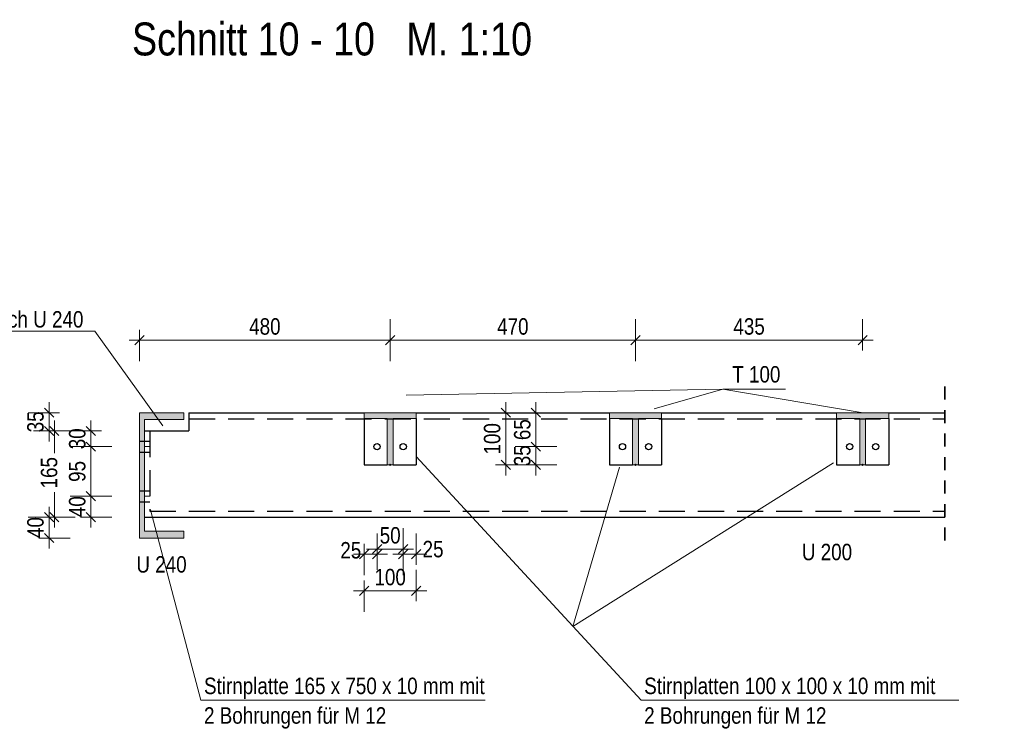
# Model space of a CAD drawing. Header units: millimetres. Extents: x 0 to 91, y -53.4 to 42.
# Tile 75 of 180: x 54 to 63.4, y -41.3 to -34.5. Entities that reach past the tile are written whole.
import ezdxf

# ---------------------------------------------------------------- set-up
doc = ezdxf.new("R2010")
doc.units = ezdxf.units.MM
for name, pattern in [('DASHDOT', [1, 0.5, -0.25, 0, -0.25]), ('HIDDEN', [0.375, 0.25, -0.125]), ('HIDDENX2', [0.75, 0.5, -0.25])]:
    doc.linetypes.add(name, pattern=pattern)
doc.layers.add('Achsen', color=7, linetype='Continuous', lineweight=20)
doc.layers.add('Schraffuren', color=7, linetype='Continuous', lineweight=20)
doc.styles.add('Arial Narrow', font='ARIALN.TTF')
doc.dimstyles.new('Arch_Strakon_dimstyle', dxfattribs={"dimtxt": 1, "dimasz": 1, "dimexe": 1.25, "dimexo": 0.0625, "dimgap": 1, "dimtad": 0, "dimdec": 5, "dimzin": 12, "dimdsep": 46, "dimtxsty": 'Arial Narrow', "dimblk": 'Arrowhead_Tick', "dimsah": 1, "dimcen": 0, "dimse1": 1, "dimse2": 1, "dimclrd": 6, "dimclrt": 2, "dimazin": 0, "dimtfac": 1, "dimtdec": 4, "dimtmove": 0, "dimatfit": 3, "dimldrblk": 'NONE', "dimfxl": 1, "dimtvp": 1, "dimtolj": 1, "dimtzin": 0, "dimlwd": 13, "dimarcsym": 2})

# ---------------------------------------------------------------- blocks, each defined once
blk = doc.blocks.new('Arrowhead_Tick')
at = {"color": 0, "linetype": 'Continuous', "lineweight": -2}
for p, q in [((0, 20), (0, -10)), ((-1, 0), (0, 0)), ((10, 0), (0, 0))]:
    blk.add_line(p, q, dxfattribs=at)
at = {"color": 2, "linetype": 'Continuous', "lineweight": 35}
blk.add_line((4.42, 4.42), (-4.42, -4.42), dxfattribs=at)
blk = doc.blocks.new('*D384')
at = {"color": 6, "linetype": 'Continuous', "lineweight": 13}
blk.add_line((57.3269, -39.6408), (57.4319, -39.6408), dxfattribs=at)
at = {"layer": 'Defpoints', "color": 0}
for p in [(57.4419, -38.6102), (57.3169, -38.7852), (57.4419, -39.6408)]:
    blk.add_point(p, dxfattribs=at)
at = {"color": 6, "lineweight": 13, "xscale": 0.01, "yscale": 0.01, "zscale": 0.01}
for p, rotation in [((57.4419, -39.6408), 3.25688799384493e-12), ((57.3169, -39.6408), 180.0000000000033)]:
    blk.add_blockref('Arrowhead_Tick', p, dxfattribs=dict(at, rotation=rotation))
at = {"color": 2, "lineweight": 35, "insert": (57.1898, -39.6037), "char_height": 0.1575, "attachment_point": 5, "style": 'Arial Narrow'}
blk.add_mtext('\\A1;25', dxfattribs=at)
blk = doc.blocks.new('_None')
blk = doc.blocks.new('*D385')
at = {"color": 6, "linetype": 'Continuous', "lineweight": 13}
blk.add_line((57.4519, -39.5908), (57.6819, -39.5908), dxfattribs=at)
at = {"layer": 'Defpoints', "color": 0}
for p in [(57.4419, -38.6102), (57.6919, -38.6102), (57.6919, -39.5908)]:
    blk.add_point(p, dxfattribs=at)
at = {"color": 6, "lineweight": 13, "xscale": 0.01, "yscale": 0.01, "zscale": 0.01}
blk.add_blockref('Arrowhead_Tick', (57.6919, -39.5908), dxfattribs=at)
at = {"color": 6, "lineweight": 13, "xscale": 0.01, "yscale": 0.01, "zscale": 0.01, "rotation": 180}
blk.add_blockref('Arrowhead_Tick', (57.4419, -39.5908), dxfattribs=at)
at = {"color": 2, "lineweight": 35, "insert": (57.5669, -39.4604), "char_height": 0.1575, "attachment_point": 5, "style": 'Arial Narrow'}
blk.add_mtext('\\A1;50', dxfattribs=at)
blk = doc.blocks.new('*D386')
at = {"color": 6, "linetype": 'Continuous', "lineweight": 13}
blk.add_line((57.7019, -39.6408), (57.8069, -39.6408), dxfattribs=at)
at = {"layer": 'Defpoints', "color": 0}
for p in [(57.6919, -38.6102), (57.8169, -38.7852), (57.8169, -39.6408)]:
    blk.add_point(p, dxfattribs=at)
at = {"color": 6, "lineweight": 13, "xscale": 0.01, "yscale": 0.01, "zscale": 0.01}
for p, rotation in [((57.8169, -39.6408), 359.9999999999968), ((57.6919, -39.6408), 179.9999999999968)]:
    blk.add_blockref('Arrowhead_Tick', p, dxfattribs=dict(at, rotation=rotation))
at = {"color": 2, "lineweight": 35, "insert": (57.9777, -39.5924), "char_height": 0.1575, "attachment_point": 5, "style": 'Arial Narrow'}
blk.add_mtext('\\A1;25', dxfattribs=at)
blk = doc.blocks.new('*D387')
at = {"color": 6, "linetype": 'Continuous', "lineweight": 13}
blk.add_line((57.3269, -39.9908), (57.8069, -39.9908), dxfattribs=at)
at = {"layer": 'Defpoints', "color": 0}
for p in [(57.3169, -38.7852), (57.8169, -38.7852), (57.8169, -39.9908)]:
    blk.add_point(p, dxfattribs=at)
at = {"color": 6, "lineweight": 13, "xscale": 0.01, "yscale": 0.01, "zscale": 0.01}
blk.add_blockref('Arrowhead_Tick', (57.8169, -39.9908), dxfattribs=at)
at = {"color": 6, "lineweight": 13, "xscale": 0.01, "yscale": 0.01, "zscale": 0.01, "rotation": 180}
blk.add_blockref('Arrowhead_Tick', (57.3169, -39.9908), dxfattribs=at)
at = {"color": 2, "lineweight": 35, "insert": (57.5669, -39.8604), "char_height": 0.1575, "attachment_point": 5, "style": 'Arial Narrow'}
blk.add_mtext('\\A1;100', dxfattribs=at)
blk = doc.blocks.new('*D388')
at = {"color": 6, "linetype": 'Continuous', "lineweight": 13}
blk.add_line((58.6747, -38.7752), (58.6747, -38.2952), dxfattribs=at)
at = {"layer": 'Defpoints', "color": 0}
for p in [(57.3169, -38.2852), (58.6747, -38.2852), (57.3169, -38.7852)]:
    blk.add_point(p, dxfattribs=at)
at = {"color": 6, "lineweight": 13, "xscale": 0.01, "yscale": 0.01, "zscale": 0.01}
for p, rotation in [((58.6747, -38.2852), 90), ((58.6747, -38.7852), 270)]:
    blk.add_blockref('Arrowhead_Tick', p, dxfattribs=dict(at, rotation=rotation))
at = {"color": 2, "lineweight": 35, "insert": (58.5443, -38.5352), "char_height": 0.1575, "attachment_point": 5, "rotation": 90, "style": 'Arial Narrow'}
blk.add_mtext('\\A1;100', dxfattribs=at)
blk = doc.blocks.new('*D389')
at = {"color": 6, "linetype": 'Continuous', "lineweight": 13}
blk.add_line((58.9631, -38.7752), (58.9631, -38.6202), dxfattribs=at)
at = {"layer": 'Defpoints', "color": 0}
for p in [(57.4419, -38.6102), (58.9631, -38.6102), (57.3169, -38.7852)]:
    blk.add_point(p, dxfattribs=at)
at = {"color": 6, "lineweight": 13, "xscale": 0.01, "yscale": 0.01, "zscale": 0.01}
for p, rotation in [((58.9631, -38.6102), 89.99999999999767), ((58.9631, -38.7852), 269.9999999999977)]:
    blk.add_blockref('Arrowhead_Tick', p, dxfattribs=dict(at, rotation=rotation))
at = {"color": 2, "lineweight": 35, "insert": (58.8327, -38.6977), "char_height": 0.1575, "attachment_point": 5, "rotation": 90, "style": 'Arial Narrow'}
blk.add_mtext('\\A1;35', dxfattribs=at)
blk = doc.blocks.new('*D390')
at = {"color": 6, "linetype": 'Continuous', "lineweight": 13}
blk.add_line((58.9631, -38.6002), (58.9631, -38.2952), dxfattribs=at)
at = {"layer": 'Defpoints', "color": 0}
for p in [(57.3169, -38.2852), (58.9631, -38.2852), (57.4419, -38.6102)]:
    blk.add_point(p, dxfattribs=at)
at = {"color": 6, "lineweight": 13, "xscale": 0.01, "yscale": 0.01, "zscale": 0.01}
for p, rotation in [((58.9631, -38.2852), 90.00000000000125), ((58.9631, -38.6102), 270.0000000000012)]:
    blk.add_blockref('Arrowhead_Tick', p, dxfattribs=dict(at, rotation=rotation))
at = {"color": 2, "lineweight": 35, "insert": (58.8327, -38.4477), "char_height": 0.1575, "attachment_point": 5, "rotation": 90, "style": 'Arial Narrow'}
blk.add_mtext('\\A1;65', dxfattribs=at)
blk = doc.blocks.new('*D391')
at = {"color": 6, "linetype": 'Continuous', "lineweight": 13}
blk.add_line((55.1769, -37.5908), (57.5569, -37.5908), dxfattribs=at)
at = {"layer": 'Defpoints', "color": 0}
for p in [(57.5669, -37.5908), (55.1669, -38.2852), (57.5669, -38.7852)]:
    blk.add_point(p, dxfattribs=at)
at = {"color": 6, "lineweight": 13, "xscale": 0.01, "yscale": 0.01, "zscale": 0.01}
blk.add_blockref('Arrowhead_Tick', (57.5669, -37.5908), dxfattribs=at)
at = {"color": 6, "lineweight": 13, "xscale": 0.01, "yscale": 0.01, "zscale": 0.01, "rotation": 180}
blk.add_blockref('Arrowhead_Tick', (55.1669, -37.5908), dxfattribs=at)
at = {"color": 2, "lineweight": 35, "insert": (56.3669, -37.4604), "char_height": 0.1575, "attachment_point": 5, "style": 'Arial Narrow'}
blk.add_mtext('\\A1;480', dxfattribs=at)
blk = doc.blocks.new('*D392')
at = {"color": 6, "linetype": 'Continuous', "lineweight": 13}
blk.add_line((57.5769, -37.5908), (59.9069, -37.5908), dxfattribs=at)
at = {"layer": 'Defpoints', "color": 0}
for p in [(59.9169, -37.5908), (57.5669, -38.7852), (59.9169, -38.7852)]:
    blk.add_point(p, dxfattribs=at)
at = {"color": 6, "lineweight": 13, "xscale": 0.01, "yscale": 0.01, "zscale": 0.01}
blk.add_blockref('Arrowhead_Tick', (59.9169, -37.5908), dxfattribs=at)
at = {"color": 6, "lineweight": 13, "xscale": 0.01, "yscale": 0.01, "zscale": 0.01, "rotation": 180}
blk.add_blockref('Arrowhead_Tick', (57.5669, -37.5908), dxfattribs=at)
at = {"color": 2, "lineweight": 35, "insert": (58.7419, -37.4604), "char_height": 0.1575, "attachment_point": 5, "style": 'Arial Narrow'}
blk.add_mtext('\\A1;470', dxfattribs=at)
blk = doc.blocks.new('*D393')
at = {"color": 6, "linetype": 'Continuous', "lineweight": 13}
blk.add_line((59.9269, -37.5908), (62.0819, -37.5908), dxfattribs=at)
at = {"layer": 'Defpoints', "color": 0}
for p in [(62.0919, -37.5908), (59.9169, -38.7852), (62.0919, -38.7852)]:
    blk.add_point(p, dxfattribs=at)
at = {"color": 6, "lineweight": 13, "xscale": 0.01, "yscale": 0.01, "zscale": 0.01}
blk.add_blockref('Arrowhead_Tick', (62.0919, -37.5908), dxfattribs=at)
at = {"color": 6, "lineweight": 13, "xscale": 0.01, "yscale": 0.01, "zscale": 0.01, "rotation": 180}
blk.add_blockref('Arrowhead_Tick', (59.9169, -37.5908), dxfattribs=at)
at = {"color": 2, "lineweight": 35, "insert": (61.0044, -37.4604), "char_height": 0.1575, "attachment_point": 5, "style": 'Arial Narrow'}
blk.add_mtext('\\A1;435', dxfattribs=at)
blk = doc.blocks.new('*D394')
at = {"color": 6, "linetype": 'Continuous', "lineweight": 13}
for p, q in [((54.3509, -38.4702), (54.3509, -38.6731)), ((54.3509, -39.2752), (54.3509, -39.0474))]:
    blk.add_line(p, q, dxfattribs=at)
at = {"layer": 'Defpoints', "color": 0}
for p in [(54.3509, -38.4602), (55.2144, -38.4602), (55.2144, -39.2852)]:
    blk.add_point(p, dxfattribs=at)
at = {"color": 6, "lineweight": 13, "xscale": 0.01, "yscale": 0.01, "zscale": 0.01}
for p, rotation in [((54.3509, -38.4602), 90), ((54.3509, -39.2852), 270)]:
    blk.add_blockref('Arrowhead_Tick', p, dxfattribs=dict(at, rotation=rotation))
at = {"color": 2, "lineweight": 35, "insert": (54.3009, -38.8602), "char_height": 0.1575, "attachment_point": 5, "rotation": 90, "style": 'Arial Narrow'}
blk.add_mtext('\\A1;165', dxfattribs=at)
blk = doc.blocks.new('*D395')
at = {"color": 6, "linetype": 'Continuous', "lineweight": 13}
blk.add_line((54.3009, -38.4502), (54.3009, -38.2952), dxfattribs=at)
at = {"layer": 'Defpoints', "color": 0}
for p in [(54.3009, -38.2852), (55.1669, -38.2852), (55.2144, -38.4602)]:
    blk.add_point(p, dxfattribs=at)
at = {"color": 6, "lineweight": 13, "xscale": 0.01, "yscale": 0.01, "zscale": 0.01}
for p, rotation in [((54.3009, -38.2852), 90.00000000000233), ((54.3009, -38.4602), 270.0000000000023)]:
    blk.add_blockref('Arrowhead_Tick', p, dxfattribs=dict(at, rotation=rotation))
at = {"color": 2, "lineweight": 35, "insert": (54.1705, -38.3727), "char_height": 0.1575, "attachment_point": 5, "rotation": 90, "style": 'Arial Narrow'}
blk.add_mtext('\\A1;35', dxfattribs=at)
blk = doc.blocks.new('*D396')
at = {"color": 6, "linetype": 'Continuous', "lineweight": 13}
blk.add_line((54.3009, -39.4752), (54.3009, -39.2952), dxfattribs=at)
at = {"layer": 'Defpoints', "color": 0}
for p in [(54.3009, -39.2852), (55.2144, -39.2852), (55.1669, -39.4852)]:
    blk.add_point(p, dxfattribs=at)
at = {"color": 6, "lineweight": 13, "xscale": 0.01, "yscale": 0.01, "zscale": 0.01}
for p, rotation in [((54.3009, -39.2852), 89.99999999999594), ((54.3009, -39.4852), 269.9999999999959)]:
    blk.add_blockref('Arrowhead_Tick', p, dxfattribs=dict(at, rotation=rotation))
at = {"color": 2, "lineweight": 35, "insert": (54.1705, -39.3852), "char_height": 0.1575, "attachment_point": 5, "rotation": 90, "style": 'Arial Narrow'}
blk.add_mtext('\\A1;40', dxfattribs=at)
blk = doc.blocks.new('*D397')
at = {"color": 6, "linetype": 'Continuous', "lineweight": 13}
blk.add_line((54.7009, -39.2752), (54.7009, -39.0952), dxfattribs=at)
at = {"layer": 'Defpoints', "color": 0}
for p in [(54.7009, -39.0852), (55.2144, -39.0852), (55.2144, -39.2852)]:
    blk.add_point(p, dxfattribs=at)
at = {"color": 6, "lineweight": 13, "xscale": 0.01, "yscale": 0.01, "zscale": 0.01}
for p, rotation in [((54.7009, -39.0852), 90.00000000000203), ((54.7009, -39.2852), 270.000000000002)]:
    blk.add_blockref('Arrowhead_Tick', p, dxfattribs=dict(at, rotation=rotation))
at = {"color": 2, "lineweight": 35, "insert": (54.5705, -39.1852), "char_height": 0.1575, "attachment_point": 5, "rotation": 90, "style": 'Arial Narrow'}
blk.add_mtext('\\A1;40', dxfattribs=at)
blk = doc.blocks.new('*D398')
at = {"color": 6, "linetype": 'Continuous', "lineweight": 13}
blk.add_line((54.7009, -39.0752), (54.7009, -38.6202), dxfattribs=at)
at = {"layer": 'Defpoints', "color": 0}
for p in [(54.7009, -38.6102), (55.2144, -38.6102), (55.2144, -39.0852)]:
    blk.add_point(p, dxfattribs=at)
at = {"color": 6, "lineweight": 13, "xscale": 0.01, "yscale": 0.01, "zscale": 0.01}
for p, rotation in [((54.7009, -38.6102), 90), ((54.7009, -39.0852), 270)]:
    blk.add_blockref('Arrowhead_Tick', p, dxfattribs=dict(at, rotation=rotation))
at = {"color": 2, "lineweight": 35, "insert": (54.5705, -38.8477), "char_height": 0.1575, "attachment_point": 5, "rotation": 90, "style": 'Arial Narrow'}
blk.add_mtext('\\A1;95', dxfattribs=at)
blk = doc.blocks.new('*D399')
at = {"color": 6, "linetype": 'Continuous', "lineweight": 13}
blk.add_line((54.7009, -38.6002), (54.7009, -38.4702), dxfattribs=at)
at = {"layer": 'Defpoints', "color": 0}
for p in [(54.7009, -38.4602), (55.2144, -38.4602), (55.2144, -38.6102)]:
    blk.add_point(p, dxfattribs=at)
at = {"color": 6, "lineweight": 13, "xscale": 0.01, "yscale": 0.01, "zscale": 0.01}
for p, rotation in [((54.7009, -38.4602), 89.99999999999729), ((54.7009, -38.6102), 269.9999999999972)]:
    blk.add_blockref('Arrowhead_Tick', p, dxfattribs=dict(at, rotation=rotation))
at = {"color": 2, "lineweight": 35, "insert": (54.5705, -38.5352), "char_height": 0.1575, "attachment_point": 5, "rotation": 90, "style": 'Arial Narrow'}
blk.add_mtext('\\A1;30', dxfattribs=at)

msp = doc.modelspace()

# ---------------------------------------------------------------- hatches: boundary and pattern name
at = {"layer": 'Schraffuren', "lineweight": 25, "true_color": 0x4682b4}
for points in [[(55.5918523, -38.3502311), (55.5918523, -38.2852311), (55.1668523, -38.2852311), (55.1668523, -39.4852311), (55.5918523, -39.4852311), (55.5918523, -39.4202311), (55.2143523, -39.4202311), (55.2143523, -38.3502311)], [(57.8168523, -38.3402311), (57.8168523, -38.2852311), (57.3168523, -38.2852311), (57.3168523, -38.3402311), (57.5393523, -38.3402311), (57.5393523, -38.7852311), (57.5943523, -38.7852311), (57.5943523, -38.3402311)], [(60.1668523, -38.3402311), (60.1668523, -38.2852311), (59.6668523, -38.2852311), (59.6668523, -38.3402311), (59.8893523, -38.3402311), (59.8893523, -38.7852311), (59.9443523, -38.7852311), (59.9443523, -38.3402311)], [(62.3418523, -38.3402311), (62.3418523, -38.2852311), (61.8418523, -38.2852311), (61.8418523, -38.3402311), (62.0643523, -38.3402311), (62.0643523, -38.7852311), (62.1193523, -38.7852311), (62.1193523, -38.3402311)]]:
    msp.add_hatch(color=145, dxfattribs=at).paths.add_polyline_path(points)

# ---------------------------------------------------------------- linework, layer by layer
at = {"color": 5, "linetype": 'Continuous', "lineweight": 18}
for p, q in [((54.7390539, -37.5039002), (51.7616805, -37.5039002)), ((54.7390539, -37.5039002), (55.3882426, -38.4124989)), ((60.7535542, -38.0603921), (57.7196607, -38.1163941)), ((60.7535542, -38.0603921), (60.0962006, -38.2479022)), ((61.3547342, -38.0603921), (60.7535542, -38.0603921)), ((60.7535542, -38.0603921), (62.0970031, -38.285476)), ((55.1668523, -38.2852311), (55.5918523, -38.2852311)), ((55.1668523, -38.2852311), (55.1668523, -39.4852311)), ((55.5918523, -38.2852311), (55.5918523, -38.3502311)), ((57.3168523, -38.2852311), (57.8168523, -38.2852311)), ((57.3168523, -38.2852311), (57.3168523, -38.3402311)), ((57.8168523, -38.2852311), (57.8168523, -38.3402311)), ((59.6668523, -38.2852311), (60.1668523, -38.2852311)), ((59.6668523, -38.2852311), (59.6668523, -38.3402311)), ((60.1668523, -38.2852311), (60.1668523, -38.3402311)), ((61.8418523, -38.2852311), (62.3418523, -38.2852311)), ((61.8418523, -38.2852311), (61.8418523, -38.3402311)), ((62.3418523, -38.2852311), (62.3418523, -38.3402311)), ((55.2143523, -38.3502311), (55.5918523, -38.3502311)), ((55.2143523, -38.3502311), (55.2143523, -39.4202311)), ((57.3168523, -38.3402311), (57.5393523, -38.3402311)), ((57.5393523, -38.3402311), (57.5393523, -38.7852311)), ((57.5943523, -38.3402311), (57.8168523, -38.3402311)), ((57.5943523, -38.3402311), (57.5943523, -38.7852311)), ((59.6668523, -38.3402311), (59.8893523, -38.3402311)), ((59.8893523, -38.3402311), (59.8893523, -38.7852311)), ((59.9443523, -38.3402311), (60.1668523, -38.3402311)), ((59.9443523, -38.3402311), (59.9443523, -38.7852311)), ((61.8418523, -38.3402311), (62.0643523, -38.3402311)), ((62.0643523, -38.3402311), (62.0643523, -38.7852311)), ((62.1193523, -38.3402311), (62.3418523, -38.3402311)), ((62.1193523, -38.3402311), (62.1193523, -38.7852311)), ((59.9709757, -41.0380243), (57.8161524, -38.7036295)), ((57.5393523, -38.7852311), (57.5943523, -38.7852311)), ((59.3176325, -40.3327891), (61.8124777, -38.7647998)), ((59.3176325, -40.3327891), (59.7636383, -38.8066128)), ((59.8893523, -38.7852311), (59.9443523, -38.7852311)), ((62.0643523, -38.7852311), (62.1193523, -38.7852311)), ((55.7551146, -41.0380243), (55.2713273, -39.2151827)), ((55.1668523, -39.4852311), (55.5918523, -39.4852311)), ((55.2143523, -39.4202311), (55.5918523, -39.4202311)), ((55.5918523, -39.4202311), (55.5918523, -39.4852311)), ((55.7551146, -41.0380243), (58.4764184, -41.0380243)), ((59.9709757, -41.0380243), (63.0133483, -41.0380243))]:
    msp.add_line(p, q, dxfattribs=at)
at = {"color": 2, "linetype": 'HIDDEN', "lineweight": 35, "ltscale": 0.5}
msp.add_line((62.8806639, -38.0352311), (62.8806639, -39.5352311), dxfattribs=at)
at = {"color": 3, "linetype": 'HIDDENX2', "lineweight": 25, "ltscale": 0.5}
for p, q in [((55.6393523, -38.3427311), (62.8806639, -38.3427311)), ((55.2643523, -38.4602311), (55.2643523, -39.2277311)), ((55.1668523, -38.5577296), (55.2143523, -38.5577303)), ((55.2143523, -38.5577303), (55.2643523, -38.5577309)), ((55.1668523, -38.6627296), (55.2143523, -38.6627302)), ((55.2143523, -38.6627302), (55.2643523, -38.6627309)), ((57.4303441, -38.5825268), (57.4303439, -38.5825273)), ((57.4303443, -38.5825261), (57.4303441, -38.5825268)), ((57.4533607, -38.6379368), (57.45336, -38.6379368)), ((57.469557, -38.5987238), (57.4695568, -38.5987244)), ((57.4695573, -38.5987231), (57.469557, -38.5987238)), ((57.6803441, -38.5825268), (57.6803439, -38.5825273)), ((57.6803443, -38.5825261), (57.6803441, -38.5825268)), ((57.7033607, -38.6379368), (57.70336, -38.6379368)), ((57.719557, -38.5987238), (57.7195568, -38.5987244)), ((57.7195573, -38.5987231), (57.719557, -38.5987238)), ((59.7803441, -38.5825268), (59.7803439, -38.5825273)), ((59.7803443, -38.5825261), (59.7803441, -38.5825268)), ((59.8033607, -38.6379368), (59.80336, -38.6379368)), ((59.819557, -38.5987238), (59.8195568, -38.5987244)), ((59.8195573, -38.5987231), (59.819557, -38.5987238)), ((60.0303441, -38.5825268), (60.0303439, -38.5825273)), ((60.0303443, -38.5825261), (60.0303441, -38.5825268)), ((60.0533607, -38.6379368), (60.05336, -38.6379368)), ((60.069557, -38.5987238), (60.0695568, -38.5987244)), ((60.0695573, -38.5987231), (60.069557, -38.5987238)), ((61.9553441, -38.5825268), (61.9553439, -38.5825273)), ((61.9553443, -38.5825261), (61.9553441, -38.5825268)), ((61.9783607, -38.6379368), (61.97836, -38.6379368)), ((61.994557, -38.5987238), (61.9945568, -38.5987244)), ((61.9945573, -38.5987231), (61.994557, -38.5987238)), ((62.2053441, -38.5825268), (62.2053439, -38.5825273)), ((62.2053443, -38.5825261), (62.2053441, -38.5825268)), ((62.2283607, -38.6379368), (62.22836, -38.6379368)), ((62.244557, -38.5987238), (62.2445568, -38.5987244)), ((62.2445573, -38.5987231), (62.244557, -38.5987238)), ((55.1668523, -39.0327296), (55.2143523, -39.0327303)), ((55.2143523, -39.0327303), (55.2643523, -39.0327309)), ((55.1668523, -39.1377296), (55.2143523, -39.1377302)), ((55.2143523, -39.1377302), (55.2643523, -39.1377309)), ((55.2643523, -39.2277311), (62.8806639, -39.2277311))]:
    msp.add_line(p, q, dxfattribs=at)
at = {"color": 6, "linetype": 'DASHDOT', "lineweight": 13, "ltscale": 0.5}
for p, q in [((55.2143516, -38.6102299), (55.2643516, -38.6102306)), ((55.2143516, -39.0852299), (55.2643516, -39.0852306))]:
    msp.add_line(p, q, dxfattribs=at)
at = {"color": 9, "linetype": 'Continuous', "lineweight": 0}
for centre in [(57.5668523, -38.7852311), (59.9168523, -38.7852311), (62.0918523, -38.7852311)]:
    msp.add_circle(centre, 0.00555, dxfattribs=at)
at = {"layer": 'Achsen', "color": 3, "linetype": 'Continuous', "lineweight": 25}
for p, q in [((55.6393523, -38.2852311), (57.3168523, -38.2852311)), ((55.6393523, -38.2852311), (55.6393523, -38.4602311)), ((57.8168523, -38.2852311), (59.6668523, -38.2852311)), ((60.1668523, -38.2852311), (61.8418523, -38.2852311)), ((62.3418523, -38.2852311), (62.8806639, -38.2852311)), ((57.3168523, -38.3402311), (57.3168523, -38.7852311)), ((57.8168523, -38.3402311), (57.8168523, -38.7852311)), ((59.6668523, -38.3402311), (59.6668523, -38.7852311)), ((60.1668523, -38.3402311), (60.1668523, -38.7852311)), ((61.8418523, -38.3402311), (61.8418523, -38.7852311)), ((62.3418523, -38.3402311), (62.3418523, -38.7852311)), ((55.2143523, -38.4602311), (55.2643523, -38.4602311)), ((55.2643523, -38.4602311), (55.6393523, -38.4602311)), ((57.414147, -38.6217397), (57.4141468, -38.6217403)), ((57.4141473, -38.6217391), (57.414147, -38.6217397)), ((57.45336, -38.6379368), (57.4533598, -38.6379373)), ((57.4533602, -38.6379361), (57.45336, -38.6379368)), ((57.664147, -38.6217397), (57.6641468, -38.6217403)), ((57.6641473, -38.6217391), (57.664147, -38.6217397)), ((57.70336, -38.6379368), (57.7033598, -38.6379373)), ((57.7033602, -38.6379361), (57.70336, -38.6379368)), ((59.764147, -38.6217397), (59.7641468, -38.6217403)), ((59.7641473, -38.6217391), (59.764147, -38.6217397)), ((59.80336, -38.6379368), (59.8033598, -38.6379373)), ((59.8033602, -38.6379361), (59.80336, -38.6379368)), ((60.014147, -38.6217397), (60.0141468, -38.6217403)), ((60.0141473, -38.6217391), (60.014147, -38.6217397)), ((60.05336, -38.6379368), (60.0533598, -38.6379373)), ((60.0533602, -38.6379361), (60.05336, -38.6379368)), ((61.939147, -38.6217397), (61.9391468, -38.6217403)), ((61.9391473, -38.6217391), (61.939147, -38.6217397)), ((61.97836, -38.6379368), (61.9783598, -38.6379373)), ((61.9783602, -38.6379361), (61.97836, -38.6379368)), ((62.189147, -38.6217397), (62.1891468, -38.6217403)), ((62.1891473, -38.6217391), (62.189147, -38.6217397)), ((62.22836, -38.6379368), (62.2283598, -38.6379373)), ((62.2283602, -38.6379361), (62.22836, -38.6379368)), ((57.3168523, -38.7852311), (57.5393523, -38.7852311)), ((57.5943523, -38.7852311), (57.8168523, -38.7852311)), ((59.6668523, -38.7852311), (59.8893523, -38.7852311)), ((59.9443523, -38.7852311), (60.1668523, -38.7852311)), ((61.8418523, -38.7852311), (62.0643523, -38.7852311)), ((62.1193523, -38.7852311), (62.3418523, -38.7852311)), ((55.2143523, -39.2852311), (55.2643523, -39.2852311)), ((55.2643523, -39.2852311), (62.8806639, -39.2852311))]:
    msp.add_line(p, q, dxfattribs=at)
for centre in [(57.4418523, -38.6102311), (57.6918523, -38.6102311), (59.7918523, -38.6102311), (60.0418523, -38.6102311), (61.9668523, -38.6102311), (62.2168523, -38.6102311)]:
    msp.add_circle(centre, 0.03, dxfattribs=at)

# ---------------------------------------------------------------- texts
at = {"color": 1, "lineweight": 70, "style": 'Arial Narrow'}
msp.add_text('Schnitt 10 - 10   M. 1:10', height=0.315, dxfattribs=at).set_placement((55.0944532, -34.8639072))
at = {"color": 2, "lineweight": 35, "style": 'Arial Narrow'}
for s, p in [('Ausklinkung U 200 im Bereich U 240', (51.6911858, -37.4698081)), ('T 100', (60.8429971, -37.9963292)), ('U 200', (61.5097875, -39.6980156)), ('U 240', (55.1364651, -39.8166065)), ('Stirnplatte 165 x 750 x 10 mm mit', (55.7840406, -40.9798516)), ('Stirnplatten 100 x 100 x 10 mm mit', (59.9999017, -40.9798516)), ('2 Bohrungen für M 12', (55.7840406, -41.2633516)), ('2 Bohrungen für M 12', (59.9999017, -41.2633516))]:
    msp.add_text(s, height=0.1575, dxfattribs=at).set_placement(p)

# ---------------------------------------------------------------- dimensions: what is measured, and where the dimension line sits
at = {"lineweight": 35}
for base, p1, p2, text, override, picture, middle in [((57.5668523, -37.5907713), (55.1668523, -38.2852311), (57.5668523, -38.7852311), '480', {"dimscale": 0.01, "dimtxt": 15.75, "dimasz": 1, "dimgap": 5, "dimtad": 1, "dimjust": 0, "dimtih": 0, "dimtoh": 0, "dimdec": 3, "dimdsep": 46, "dimtxsty": 'Arial Narrow', "dimclrd": 6, "dimclrt": 2, "dimtix": 1, "dimtofl": 255, "dimtmove": 0, "dimatfit": 2, "dimfxl": 0, "dimfxlon": 0, "dimtvp": 31.746032, "dimlwd": 13}, '*D391', (56.3668523, -37.5907713)), ((59.9168523, -37.5907713), (57.5668523, -38.7852311), (59.9168523, -38.7852311), '470', {"dimscale": 0.01, "dimtxt": 15.75, "dimasz": 1, "dimgap": 5, "dimtad": 1, "dimjust": 0, "dimtih": 0, "dimtoh": 0, "dimdec": 3, "dimdsep": 46, "dimtxsty": 'Arial Narrow', "dimclrd": 6, "dimclrt": 2, "dimtix": 1, "dimtofl": 255, "dimtmove": 0, "dimatfit": 2, "dimfxl": 0, "dimfxlon": 0, "dimtvp": 31.746032, "dimlwd": 13}, '*D392', (58.7418523, -37.5907713)), ((62.0918523, -37.5907713), (59.9168523, -38.7852311), (62.0918523, -38.7852311), '435', {"dimscale": 0.01, "dimtxt": 15.75, "dimasz": 1, "dimgap": 5, "dimtad": 1, "dimjust": 0, "dimtih": 0, "dimtoh": 0, "dimdec": 3, "dimdsep": 46, "dimtxsty": 'Arial Narrow', "dimclrd": 6, "dimclrt": 2, "dimtix": 1, "dimtofl": 255, "dimtmove": 0, "dimatfit": 2, "dimfxl": 0, "dimfxlon": 0, "dimtvp": 31.746032, "dimlwd": 13}, '*D393', (61.0043523, -37.5907713)), ((57.6918523, -39.5907713), (57.4418523, -38.6102311), (57.6918523, -38.6102311), '50', {"dimscale": 0.01, "dimtxt": 15.75, "dimasz": 1, "dimgap": 5, "dimtad": 1, "dimjust": 0, "dimtih": 0, "dimtoh": 0, "dimdec": 3, "dimdsep": 46, "dimtxsty": 'Arial Narrow', "dimclrd": 6, "dimclrt": 2, "dimtix": 1, "dimtofl": 255, "dimtmove": 0, "dimatfit": 2, "dimfxl": 0, "dimfxlon": 0, "dimtvp": 31.746032, "dimlwd": 13}, '*D385', (57.5668523, -39.5907713)), ((57.8168523, -39.6407713), (57.6918523, -38.6102311), (57.8168523, -38.7852311), '25', {"dimscale": 0.01, "dimtxt": 15.75, "dimasz": 1, "dimgap": 5, "dimtad": 0, "dimjust": 0, "dimtih": 0, "dimtoh": 0, "dimdec": 3, "dimdsep": 46, "dimtxsty": 'Arial Narrow', "dimclrd": 6, "dimclrt": 2, "dimtix": 0, "dimtofl": 255, "dimtmove": 2, "dimatfit": 2, "dimfxl": 0, "dimfxlon": 0, "dimtvp": 31.746032, "dimlwd": 13}, '*D386', (57.9777239, -39.5924308)), ((57.8168523, -39.9907713), (57.3168523, -38.7852311), (57.8168523, -38.7852311), '100', {"dimscale": 0.01, "dimtxt": 15.75, "dimasz": 1, "dimgap": 5, "dimtad": 1, "dimjust": 0, "dimtih": 0, "dimtoh": 0, "dimdec": 3, "dimdsep": 46, "dimtxsty": 'Arial Narrow', "dimclrd": 6, "dimclrt": 2, "dimtix": 1, "dimtofl": 255, "dimtmove": 0, "dimatfit": 2, "dimfxl": 0, "dimfxlon": 0, "dimtvp": 31.746032, "dimlwd": 13}, '*D387', (57.5668523, -39.9907713))]:
    dim = msp.add_linear_dim(base=base, p1=p1, p2=p2, text=text, dimstyle='Arch_Strakon_dimstyle', override=override, dxfattribs=at)
    dim.commit()
    dim.dimension.update_dxf_attribs({"geometry": picture, "text_midpoint": middle, "dimtype": 160})
for base, p1, p2, angle, text, override, picture, middle in [((54.3009123, -38.2852311), (55.2143523, -38.4602311), (55.1668523, -38.2852311), 90, '35', {"dimscale": 0.01, "dimtxt": 15.75, "dimasz": 1, "dimgap": 5, "dimtad": 1, "dimjust": 0, "dimtih": 0, "dimtoh": 0, "dimdec": 3, "dimdsep": 46, "dimtxsty": 'Arial Narrow', "dimclrd": 6, "dimclrt": 2, "dimtix": 1, "dimtofl": 255, "dimtmove": 0, "dimatfit": 2, "dimfxl": 0, "dimfxlon": 0, "dimtvp": 31.746032, "dimlwd": 13}, '*D395', (54.3009123, -38.3727311)), ((58.674659, -38.2852311), (57.3168523, -38.7852311), (57.3168523, -38.2852311), 90, '100', {"dimscale": 0.01, "dimtxt": 15.75, "dimasz": 1, "dimgap": 5, "dimtad": 1, "dimjust": 0, "dimtih": 0, "dimtoh": 0, "dimdec": 3, "dimdsep": 46, "dimtxsty": 'Arial Narrow', "dimclrd": 6, "dimclrt": 2, "dimtix": 1, "dimtofl": 255, "dimtmove": 0, "dimatfit": 2, "dimfxl": 0, "dimfxlon": 0, "dimtvp": 31.746032, "dimlwd": 13}, '*D388', (58.674659, -38.5352311)), ((58.9631037, -38.2852311), (57.4418523, -38.6102311), (57.3168523, -38.2852311), 90, '65', {"dimscale": 0.01, "dimtxt": 15.75, "dimasz": 1, "dimgap": 5, "dimtad": 1, "dimjust": 0, "dimtih": 0, "dimtoh": 0, "dimdec": 3, "dimdsep": 46, "dimtxsty": 'Arial Narrow', "dimclrd": 6, "dimclrt": 2, "dimtix": 1, "dimtofl": 255, "dimtmove": 0, "dimatfit": 2, "dimfxl": 0, "dimfxlon": 0, "dimtvp": 31.746032, "dimlwd": 13}, '*D390', (58.9631037, -38.4477311)), ((54.3509123, -38.4602311), (55.2143523, -39.2852311), (55.2143523, -38.4602311), 90, '165', {"dimscale": 0.01, "dimtxt": 15.75, "dimasz": 1, "dimgap": 5, "dimtad": 0, "dimjust": 0, "dimtih": 0, "dimtoh": 0, "dimdec": 3, "dimdsep": 46, "dimtxsty": 'Arial Narrow', "dimclrd": 6, "dimclrt": 2, "dimtix": 0, "dimtofl": 255, "dimtmove": 2, "dimatfit": 2, "dimfxl": 0, "dimfxlon": 0, "dimtvp": 31.746032, "dimlwd": 13}, '*D394', (54.3009123, -38.8602311)), ((54.7009123, -38.4602311), (55.2143516, -38.6102299), (55.2143523, -38.4602311), 90, '30', {"dimscale": 0.01, "dimtxt": 15.75, "dimasz": 1, "dimgap": 5, "dimtad": 1, "dimjust": 0, "dimtih": 0, "dimtoh": 0, "dimdec": 3, "dimdsep": 46, "dimtxsty": 'Arial Narrow', "dimclrd": 6, "dimclrt": 2, "dimtix": 1, "dimtofl": 255, "dimtmove": 0, "dimatfit": 2, "dimfxl": 0, "dimfxlon": 0, "dimtvp": 31.746032, "dimlwd": 13}, '*D399', (54.7009123, -38.5352305)), ((54.7009123, -38.6102299), (55.2143516, -39.0852299), (55.2143516, -38.6102299), 90, '95', {"dimscale": 0.01, "dimtxt": 15.75, "dimasz": 1, "dimgap": 5, "dimtad": 1, "dimjust": 0, "dimtih": 0, "dimtoh": 0, "dimdec": 3, "dimdsep": 46, "dimtxsty": 'Arial Narrow', "dimclrd": 6, "dimclrt": 2, "dimtix": 1, "dimtofl": 255, "dimtmove": 0, "dimatfit": 2, "dimfxl": 0, "dimfxlon": 0, "dimtvp": 31.746032, "dimlwd": 13}, '*D398', (54.7009123, -38.8477299)), ((58.9631037, -38.6102311), (57.3168523, -38.7852311), (57.4418523, -38.6102311), 90, '35', {"dimscale": 0.01, "dimtxt": 15.75, "dimasz": 1, "dimgap": 5, "dimtad": 1, "dimjust": 0, "dimtih": 0, "dimtoh": 0, "dimdec": 3, "dimdsep": 46, "dimtxsty": 'Arial Narrow', "dimclrd": 6, "dimclrt": 2, "dimtix": 1, "dimtofl": 255, "dimtmove": 0, "dimatfit": 2, "dimfxl": 0, "dimfxlon": 0, "dimtvp": 31.746032, "dimlwd": 13}, '*D389', (58.9631037, -38.6977311)), ((57.4418523, -39.6407713), (57.3168523, -38.7852311), (57.4418523, -38.6102311), 0, '25', {"dimscale": 0.01, "dimtxt": 15.75, "dimasz": 1, "dimgap": 5, "dimtad": 0, "dimjust": 0, "dimtih": 0, "dimtoh": 0, "dimdec": 3, "dimdsep": 46, "dimtxsty": 'Arial Narrow', "dimclrd": 6, "dimclrt": 2, "dimtix": 0, "dimtofl": 255, "dimtmove": 2, "dimatfit": 2, "dimfxl": 0, "dimfxlon": 0, "dimtvp": 31.746032, "dimlwd": 13}, '*D384', (57.1898379, -39.603747)), ((54.7009123, -39.0852299), (55.2143523, -39.2852311), (55.2143516, -39.0852299), 90, '40', {"dimscale": 0.01, "dimtxt": 15.75, "dimasz": 1, "dimgap": 5, "dimtad": 1, "dimjust": 0, "dimtih": 0, "dimtoh": 0, "dimdec": 3, "dimdsep": 46, "dimtxsty": 'Arial Narrow', "dimclrd": 6, "dimclrt": 2, "dimtix": 1, "dimtofl": 255, "dimtmove": 0, "dimatfit": 2, "dimfxl": 0, "dimfxlon": 0, "dimtvp": 31.746032, "dimlwd": 13}, '*D397', (54.7009123, -39.1852305)), ((54.3009123, -39.2852311), (55.1668523, -39.4852311), (55.2143523, -39.2852311), 90, '40', {"dimscale": 0.01, "dimtxt": 15.75, "dimasz": 1, "dimgap": 5, "dimtad": 1, "dimjust": 0, "dimtih": 0, "dimtoh": 0, "dimdec": 3, "dimdsep": 46, "dimtxsty": 'Arial Narrow', "dimclrd": 6, "dimclrt": 2, "dimtix": 1, "dimtofl": 255, "dimtmove": 0, "dimatfit": 2, "dimfxl": 0, "dimfxlon": 0, "dimtvp": 31.746032, "dimlwd": 13}, '*D396', (54.3009123, -39.3852311))]:
    dim = msp.add_linear_dim(base=base, p1=p1, p2=p2, angle=angle, text=text, dimstyle='Arch_Strakon_dimstyle', override=override, dxfattribs=at)
    dim.commit()
    dim.dimension.update_dxf_attribs({"geometry": picture, "text_midpoint": middle, "dimtype": 160})

doc.saveas('drawing.dxf')
